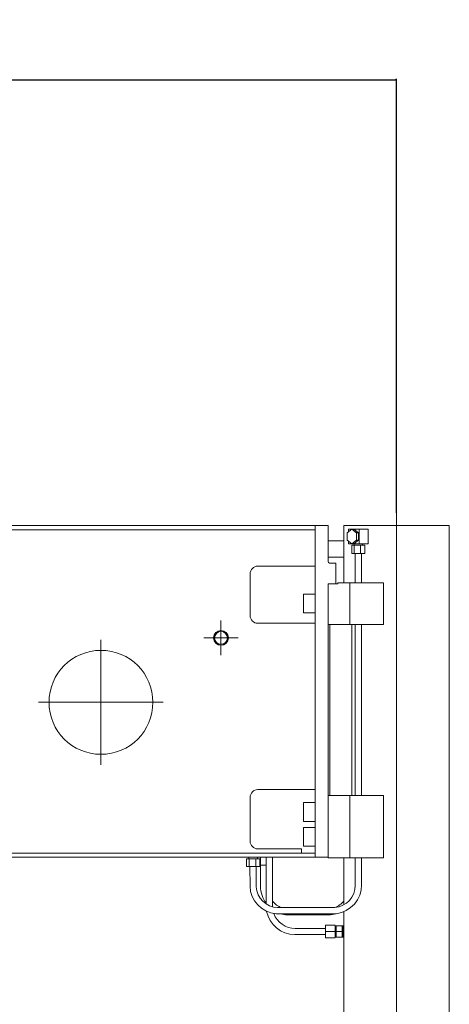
# Model space of a CAD drawing. Extents: x 0 to 59450, y 0 to 42050.
# Tile 37 of 256: x 18002 to 18829, y 7286 to 9180. Entities that reach past the tile are written whole.
import ezdxf

# ---------------------------------------------------------------- set-up
doc = ezdxf.new("R2010")
doc.units = 0
doc.header["$LTSCALE"] = 20
doc.header["$MEASUREMENT"] = 0
doc.layers.get('0').update_dxf_attribs({"linetype": 'CONTINUOUS'})
doc.layers.get('Defpoints').update_dxf_attribs({"linetype": 'CONTINUOUS'})
doc.dimstyles.new('DXF001', dxfattribs={"dimtxt": 3.1, "dimasz": 2, "dimexe": 2, "dimexo": 0.8, "dimgap": 0.09, "dimtad": 1, "dimdsep": 46, "dimtxsty": 'STANDARD', "dimcen": 0.09, "dimazin": 2, "dimtfac": 0.645161, "dimtdec": 4, "dimtmove": 0, "dimatfit": 3, "dimfxl": 1, "dimtvp": 0.66129, "dimtolj": 1, "dimtzin": 0, "dimarcsym": 0})

# ---------------------------------------------------------------- blocks, each defined once
blk = doc.blocks.new('_OPEN')
at = {"color": 0, "linetype": 'ByBlock', "lineweight": -2}
for p, q in [((-1, 0.166667), (0, 0)), ((0, 0), (-1, -0.166667)), ((0, 0), (-1, 0))]:
    blk.add_line(p, q, dxfattribs=at)
blk = doc.blocks.new('*D51')
at = {"color": 0, "linetype": 'Continuous', "lineweight": -2}
for p, q in [((15302.9, 8676.9), (15302.9, 9066.5)), ((15304.9, 9064.5), (18725.9, 9064.5)), ((18727.9, 8231.3), (18727.9, 9066.5))]:
    blk.add_line(p, q, dxfattribs=at)
at = {"layer": 'Defpoints', "color": 0, "linetype": 'Continuous'}
for p in [(18727.9, 9064.5), (15302.9, 8676.1), (18727.9, 8230.5)]:
    blk.add_point(p, dxfattribs=at)
at = {"color": 0, "linetype": 'Continuous', "lineweight": -2, "xscale": 2, "yscale": 2, "zscale": 2, "rotation": 180}
blk.add_blockref('_OPEN', (15302.9, 9064.5), dxfattribs=at)
at = {"color": 0, "linetype": 'Continuous', "lineweight": -2, "xscale": 2, "yscale": 2, "zscale": 2}
blk.add_blockref('_OPEN', (18727.9, 9064.5), dxfattribs=at)
at = {"color": 0, "linetype": 'Continuous', "lineweight": 13, "insert": (17189.3, 9114.5), "char_height": 100, "attachment_point": 5}
blk.add_mtext('\\A1;\\A1;3425', dxfattribs=at)

msp = doc.modelspace()

# ---------------------------------------------------------------- linework, layer by layer
at = {"color": 3, "linetype": 'Continuous', "lineweight": 13}
for p, q in [((18727.866, 7285.839), (18727.866, 8230.501)), ((17455.866, 8206.839), (18570.866, 8206.839)), ((18570.866, 8206.839), (18595.866, 8206.839)), ((18570.866, 7568.839), (18570.866, 8206.839)), ((18595.866, 8137.839), (18595.866, 8206.839)), ((18727.866, 8206.839), (18626.366, 8206.839)), ((18626.366, 8206.839), (18626.366, 8177.839)), ((18727.866, 8206.839), (18727.866, 6440.859)), ((18829.366, 8206.839), (18727.866, 8206.839)), ((18829.366, 7265.839), (18829.366, 8206.839)), ((18570.866, 8198.839), (17455.866, 8198.839)), ((18641.771, 8199.726), (18632.58, 8192.799)), ((18632.58, 8192.799), (18632.58, 8178.946)), ((18635.286, 8199.729), (18641.771, 8199.729)), ((18635.286, 8199.729), (18635.286, 8194.839)), ((18645.628, 8199.726), (18641.771, 8199.726)), ((18650.962, 8192.799), (18641.771, 8199.726)), ((18645.628, 8199.729), (18655.969, 8199.729)), ((18645.628, 8199.726), (18654.818, 8192.799)), ((18654.818, 8192.799), (18650.962, 8192.799)), ((18650.962, 8192.799), (18650.962, 8178.946)), ((18654.818, 8192.799), (18654.818, 8178.946)), ((18655.969, 8172.016), (18655.969, 8199.729)), ((18655.969, 8199.729), (18673.325, 8199.729)), ((18673.325, 8199.729), (18673.325, 8172.016)), ((18626.366, 8177.839), (18595.866, 8177.839)), ((18626.366, 8145.839), (18626.366, 8177.839)), ((18632.58, 8178.946), (18641.771, 8172.019)), ((18635.286, 8176.907), (18635.286, 8172.016)), ((18635.286, 8172.016), (18641.771, 8172.016)), ((18641.771, 8172.019), (18650.962, 8178.946)), ((18645.628, 8172.019), (18641.771, 8172.019)), ((18646.141, 8169.373), (18641.797, 8169.373)), ((18641.797, 8169.373), (18641.797, 8152.873)), ((18654.818, 8178.946), (18645.628, 8172.019)), ((18645.628, 8172.016), (18655.969, 8172.016)), ((18646.055, 8172.016), (18646.055, 8169.373)), ((18646.141, 8152.873), (18646.141, 8169.373)), ((18646.141, 8169.373), (18658.65, 8169.373)), ((18650.962, 8178.946), (18654.818, 8178.946)), ((18673.325, 8172.016), (18655.969, 8172.016)), ((18658.65, 8169.373), (18666.814, 8169.373)), ((18658.65, 8169.373), (18658.65, 8152.873)), ((18662.555, 8169.373), (18662.555, 8172.016)), ((18666.814, 8169.373), (18666.814, 8152.873)), ((18595.866, 8145.839), (18626.366, 8145.839)), ((18626.366, 8145.839), (18626.366, 8096.839)), ((18641.797, 8152.873), (18646.141, 8152.873)), ((18658.65, 8152.873), (18646.141, 8152.873)), ((18648.305, 8152.873), (18648.305, 8151.472)), ((18648.305, 8151.472), (18648.305, 8150.071)), ((18648.305, 8150.071), (18648.305, 8148.67)), ((18648.305, 8148.67), (18648.305, 8147.269)), ((18648.305, 8147.269), (18648.305, 8145.869)), ((18648.305, 8145.869), (18648.305, 8144.468)), ((18666.814, 8152.873), (18658.65, 8152.873)), ((18660.305, 8149.695), (18660.305, 8152.873)), ((18660.305, 8147.269), (18660.305, 8149.695)), ((18660.305, 8145.694), (18660.305, 8147.269)), ((18660.305, 8144.468), (18660.305, 8145.694)), ((18460.866, 8128.839), (18570.866, 8128.839)), ((18610.866, 8134.839), (18598.866, 8134.839)), ((18610.866, 8134.839), (18610.866, 8094.839)), ((18648.305, 8144.468), (18648.305, 8143.067)), ((18648.305, 8143.067), (18648.305, 8141.666)), ((18648.305, 8141.666), (18648.305, 8140.265)), ((18648.305, 8140.265), (18648.305, 8138.864)), ((18648.305, 8138.864), (18648.305, 8137.464)), ((18648.305, 8137.464), (18648.305, 8136.063)), ((18648.305, 8136.063), (18648.305, 8134.662)), ((18648.305, 8134.662), (18648.305, 8133.261)), ((18648.305, 8133.261), (18648.305, 8131.86)), ((18648.305, 8131.86), (18648.305, 8130.459)), ((18648.305, 8130.459), (18648.305, 8129.058)), ((18648.305, 8129.058), (18648.305, 8127.658)), ((18648.305, 8127.658), (18648.305, 8126.257)), ((18660.305, 8143.111), (18660.305, 8144.468)), ((18660.305, 8141.666), (18660.305, 8143.111)), ((18660.305, 8140.254), (18660.305, 8141.666)), ((18660.305, 8138.864), (18660.305, 8140.254)), ((18660.305, 8137.466), (18660.305, 8138.864)), ((18660.305, 8136.062), (18660.305, 8137.466)), ((18660.305, 8134.661), (18660.305, 8136.062)), ((18660.305, 8133.261), (18660.305, 8134.661)), ((18660.305, 8131.86), (18660.305, 8133.261)), ((18660.305, 8130.459), (18660.305, 8131.86)), ((18660.305, 8129.058), (18660.305, 8130.459)), ((18660.305, 8127.657), (18660.305, 8129.058)), ((18660.305, 8126.257), (18660.305, 8127.657)), ((18445.866, 8033.839), (18445.866, 8113.839)), ((18648.305, 8126.257), (18648.305, 8124.856)), ((18648.305, 8124.856), (18648.305, 8123.455)), ((18648.305, 8123.455), (18648.305, 8122.054)), ((18648.305, 8122.054), (18648.305, 8120.653)), ((18648.305, 8120.653), (18648.305, 8119.253)), ((18648.305, 8119.253), (18648.305, 8117.852)), ((18648.305, 8117.852), (18648.305, 8116.451)), ((18648.305, 8116.451), (18648.305, 8115.051)), ((18648.305, 8115.051), (18648.305, 8113.649)), ((18648.305, 8113.649), (18648.305, 8112.245)), ((18648.305, 8112.245), (18648.305, 8110.847)), ((18648.305, 8110.847), (18648.305, 8109.458)), ((18648.305, 8109.458), (18648.305, 8108.046)), ((18648.305, 8108.046), (18648.305, 8106.601)), ((18660.305, 8124.856), (18660.305, 8126.257)), ((18660.305, 8123.455), (18660.305, 8124.856)), ((18660.305, 8122.054), (18660.305, 8123.455)), ((18660.305, 8120.653), (18660.305, 8122.054)), ((18660.305, 8119.252), (18660.305, 8120.653)), ((18660.305, 8117.851), (18660.305, 8119.252)), ((18660.305, 8116.451), (18660.305, 8117.851)), ((18660.305, 8115.05), (18660.305, 8116.451)), ((18660.305, 8113.649), (18660.305, 8115.05)), ((18660.305, 8112.248), (18660.305, 8113.649)), ((18660.305, 8110.847), (18660.305, 8112.248)), ((18660.305, 8109.446), (18660.305, 8110.847)), ((18660.305, 8108.045), (18660.305, 8109.446)), ((18660.305, 8106.645), (18660.305, 8108.045)), ((18595.866, 7568.839), (18595.866, 8093.839)), ((18596.866, 8094.839), (18610.866, 8094.839)), ((18614.866, 8094.839), (18610.866, 8094.839)), ((18614.866, 8096.839), (18637.866, 8096.839)), ((18614.866, 8096.839), (18614.866, 8094.839)), ((18637.866, 8096.839), (18702.866, 8096.839)), ((18637.866, 8096.839), (18637.866, 8016.839)), ((18648.305, 8106.601), (18648.305, 8105.244)), ((18648.305, 8105.244), (18648.305, 8104.018)), ((18648.305, 8104.018), (18648.305, 8102.442)), ((18648.305, 8102.442), (18648.305, 8100.016)), ((18648.305, 8100.016), (18648.305, 8096.839)), ((18660.305, 8105.244), (18660.305, 8106.645)), ((18660.305, 8103.843), (18660.305, 8105.244)), ((18660.305, 8102.442), (18660.305, 8103.843)), ((18660.305, 8101.041), (18660.305, 8102.442)), ((18660.305, 8099.64), (18660.305, 8101.041)), ((18660.305, 8098.239), (18660.305, 8099.64)), ((18660.305, 8096.839), (18660.305, 8098.239)), ((18702.866, 8096.839), (18702.866, 8016.839)), ((18548.866, 8074.839), (18548.866, 8038.839)), ((18570.866, 8074.839), (18548.866, 8074.839)), ((18548.866, 8038.839), (18570.866, 8038.839)), ((18389.866, 7990.839), (18389.866, 8024.139)), ((18570.866, 8018.839), (18460.866, 8018.839)), ((18637.866, 8016.839), (18595.866, 8016.839)), ((18599.4, 8016.839), (18599.4, 7687.839)), ((18702.866, 8016.839), (18637.866, 8016.839)), ((18641.923, 8016.839), (18641.923, 7687.839)), ((18648.305, 8017.041), (18648.305, 7687.839)), ((18660.305, 8016.839), (18660.305, 7687.839)), ((18158.866, 7866.839), (18158.866, 7986.839)), ((18389.866, 7990.839), (18356.566, 7990.839)), ((18389.866, 7990.839), (18423.166, 7990.839)), ((18389.866, 7990.839), (18389.866, 7957.539)), ((18158.866, 7866.839), (18038.866, 7866.839)), ((18158.866, 7866.839), (18278.866, 7866.839)), ((18158.866, 7866.839), (18158.866, 7746.839)), ((18460.866, 7698.839), (18570.866, 7698.839)), ((18445.866, 7599.839), (18445.866, 7683.839)), ((18548.866, 7673.839), (18548.866, 7637.839)), ((18570.866, 7673.839), (18548.866, 7673.839)), ((18595.866, 7687.839), (18637.866, 7687.839)), ((18637.866, 7687.839), (18702.866, 7687.839)), ((18637.866, 7687.839), (18637.866, 7567.839)), ((18702.866, 7687.839), (18702.866, 7567.839)), ((18548.866, 7637.839), (18570.866, 7637.839)), ((18548.866, 7625.839), (18548.866, 7589.839)), ((18570.866, 7625.839), (18548.866, 7625.839)), ((18544.866, 7584.839), (18460.866, 7584.839)), ((18544.866, 7576.839), (18544.866, 7584.839)), ((18548.866, 7589.839), (18570.866, 7589.839)), ((18570.866, 7568.839), (17200.551, 7568.839)), ((17218.163, 7576.839), (18570.866, 7576.839)), ((18439.045, 7566.013), (18439.045, 7551.013)), ((18439.045, 7566.013), (18444.413, 7566.013)), ((18443.418, 7568.839), (18443.418, 7566.013)), ((18444.413, 7566.013), (18444.413, 7551.013)), ((18444.413, 7566.013), (18457.066, 7566.013)), ((18457.066, 7566.013), (18457.066, 7551.013)), ((18457.066, 7566.013), (18464.352, 7566.013)), ((18459.978, 7566.013), (18459.978, 7568.839)), ((18464.352, 7566.013), (18464.352, 7551.013)), ((18465.677, 7568.846), (18465.677, 7553.846)), ((18476.856, 7568.839), (18476.856, 7478.967)), ((18488.856, 7473.519), (18488.856, 7568.839)), ((18570.866, 7568.839), (18595.866, 7568.839)), ((18595.866, 7568.839), (18595.866, 7567.839)), ((18637.866, 7567.839), (18595.866, 7567.839)), ((18626.366, 7567.839), (18626.366, 7477.054)), ((18702.866, 7567.839), (18637.866, 7567.839)), ((18648.305, 7545.813), (18648.305, 7567.839)), ((18660.305, 7567.839), (18660.305, 7516.012)), ((18444.413, 7551.013), (18439.045, 7551.013)), ((18457.066, 7551.013), (18444.413, 7551.013)), ((18445.707, 7551.012), (18445.809, 7512.555)), ((18464.352, 7551.013), (18457.066, 7551.013)), ((18457.708, 7551.013), (18457.91, 7511.634)), ((18465.677, 7553.846), (18464.352, 7553.844)), ((18476.856, 7553.846), (18465.677, 7553.846)), ((18465.925, 7553.846), (18465.936, 7512.702)), ((18648.288, 7514.734), (18648.305, 7545.813)), ((18488.857, 7475.455), (18488.857, 7475.511)), ((18488.927, 7473.281), (18488.923, 7473.345)), ((18498.692, 7472.013), (18609.193, 7472.058)), ((18626.366, 7463.754), (18626.366, 7434.17)), ((18495.845, 7460.094), (18611.49, 7460.186)), ((18597.703, 7457.884), (18516.934, 7457.902)), ((18538.724, 7431.839), (18532.748, 7431.839)), ((18542.013, 7431.839), (18538.724, 7431.839)), ((18570.366, 7431.839), (18542.013, 7431.839)), ((18591.367, 7431.839), (18570.266, 7431.839)), ((18591.366, 7437.839), (18609.366, 7437.839)), ((18591.366, 7425.839), (18591.366, 7437.839)), ((18591.366, 7413.839), (18591.366, 7425.839)), ((18609.366, 7425.839), (18591.366, 7425.839)), ((18609.366, 7437.839), (18609.366, 7425.839)), ((18611.366, 7435.839), (18609.366, 7435.839)), ((18609.366, 7425.839), (18609.366, 7413.839)), ((18611.366, 7436.839), (18623.366, 7436.839)), ((18611.366, 7425.839), (18611.366, 7436.839)), ((18611.366, 7414.839), (18611.366, 7425.839)), ((18623.366, 7425.839), (18611.366, 7425.839)), ((18623.366, 7436.839), (18623.366, 7431.339)), ((18625.366, 7436.839), (18623.366, 7436.839)), ((18623.366, 7431.339), (18623.366, 7425.839)), ((18623.366, 7425.839), (18623.366, 7420.339)), ((18625.366, 7414.839), (18625.366, 7436.839)), ((18626.366, 7433.17), (18625.366, 7433.17)), ((18626.366, 7434.17), (18626.366, 7417.508)), ((18531.883, 7419.839), (18591.367, 7419.839)), ((18609.366, 7413.839), (18591.366, 7413.839)), ((18609.366, 7415.839), (18611.366, 7415.839)), ((18623.366, 7414.839), (18611.366, 7414.839)), ((18623.366, 7420.339), (18623.366, 7414.839)), ((18625.366, 7414.839), (18623.366, 7414.839)), ((18625.366, 7418.508), (18626.366, 7418.508)), ((18626.366, 7417.508), (18626.366, 7300.839)), ((18626.366, 7300.839), (18626.366, 7265.839))]:
    msp.add_line(p, q, dxfattribs=at)
for centre, radius in [((18389.866, 7990.839), 14.25), ((18389.866, 7990.839), 14), ((18389.866, 7990.839), 12.268), ((18158.866, 7866.839), 100)]:
    msp.add_circle(centre, radius, dxfattribs=at)
for centre, radius, start, end in [((18460.866, 8113.839), 15, 90, 180), ((18598.866, 8137.839), 3, 180, 270), ((18596.866, 8093.839), 1, 90, 180), ((18460.866, 8033.839), 15, 180, 270), ((18460.866, 7683.839), 15, 90, 180), ((18460.866, 7599.839), 15, 180, 270), ((18500.264, 7514.413), 54.498, 181.469346, 265.349391), ((18500.136, 7514.303), 42.315, 183.36983, 268.045051), ((18523.559, 7513.699), 57.632, 180.990974, 215.867794), ((18605.656, 7514.554), 42.639, 274.560063, 360.488036), ((18605.127, 7515.005), 55.187, 276.620459, 361.045411), ((18520.253, 7511.102), 41.411, 220.697212, 250.722978), ((18594.802, 7511.092), 41.395, 289.40466, 319.687173), ((18533.125, 7476.711), 56.869, 192.231474, 268.748306), ((18575.674, 7475.748), 86.817, 179.940281, 180.036022), ((18521.282, 7475.67), 32.425, 179.959018, 180.154767), ((18525.138, 7475.673), 36.281, 180.142376, 180.255953), ((18533.022, 7475.752), 44.166, 180.385249, 180.465617), ((18524.568, 7475.657), 35.711, 180.424667, 180.53053), ((18530.514, 7475.721), 41.657, 180.542098, 180.630789), ((18534.149, 7475.766), 45.293, 180.637089, 180.717358), ((18531.434, 7475.734), 42.578, 180.719864, 180.805779), ((18530.421, 7475.712), 41.564, 180.795973, 180.884344), ((18531.238, 7475.727), 42.381, 180.887707, 180.974241), ((18531.593, 7475.737), 42.737, 180.978729, 181.064451), ((18531.381, 7475.735), 42.525, 181.067745, 181.153924), ((18531.321, 7475.73), 42.465, 181.1479, 181.23423), ((18531.434, 7475.734), 42.578, 181.237538, 181.323642), ((18531.491, 7475.732), 42.635, 181.31838, 181.404359), ((18531.499, 7475.742), 42.643, 181.417101, 181.503053), ((18531.53, 7475.738), 42.674, 181.497463, 181.583369), ((18531.573, 7475.735), 42.717, 181.578065, 181.663889), ((18531.602, 7475.739), 42.745, 181.667871, 181.753628), ((18531.636, 7475.743), 42.78, 181.757414, 181.843105), ((18531.662, 7475.747), 42.806, 181.847242, 181.932872), ((18531.705, 7475.745), 42.849, 181.927525, 182.013086), ((18531.731, 7475.742), 42.875, 182.008412, 182.093912), ((18531.768, 7475.753), 42.912, 182.106882, 182.192315), ((18531.793, 7475.744), 42.937, 182.178842, 182.264215), ((18531.83, 7475.755), 42.974, 182.277306, 182.362612), ((18531.862, 7475.753), 43.006, 182.357859, 182.443106), ((18531.891, 7475.751), 43.035, 182.438793, 182.523975), ((18531.924, 7475.756), 43.068, 182.528285, 182.613408), ((18531.96, 7475.761), 43.105, 182.617769, 182.702825), ((18531.985, 7475.759), 43.129, 182.698719, 182.783719), ((18532.011, 7475.764), 43.155, 182.788629, 182.873571), ((18532.047, 7475.762), 43.191, 182.869157, 182.954034), ((18532.094, 7475.768), 43.239, 182.958627, 183.043417), ((18532.097, 7475.766), 43.241, 183.040074, 183.124838), ((18532.093, 7475.768), 43.238, 183.12899, 183.213783), ((18532.779, 7475.734), 43.895, 200.286352, 269.958809), ((18519.485, 7509.182), 51.343, 253.267583, 267.15168), ((18595.549, 7509.245), 51.406, 272.339359, 287.163997)]:
    msp.add_arc(centre, radius, start, end, dxfattribs=at)

# ---------------------------------------------------------------- dimensions: what is measured, and where the dimension line sits
at = {"color": 7, "linetype": 'Continuous', "lineweight": 13}
dim = msp.add_linear_dim(base=(18727.866, 9064.458), p1=(15302.866, 8676.085), p2=(18727.866, 8230.501), text='\\A1;3425', dimstyle='DXF001', override={"dimtxt": 100, "dimasz": 2, "dimblk1": 'OPEN', "dimblk2": 'OPEN', "dimsah": 1}, dxfattribs=at)
dim.commit()
dim.dimension.update_dxf_attribs({"geometry": '*D51', "text_midpoint": (17189.266, 9064.458), "dimtype": 160})

doc.saveas('drawing.dxf')
